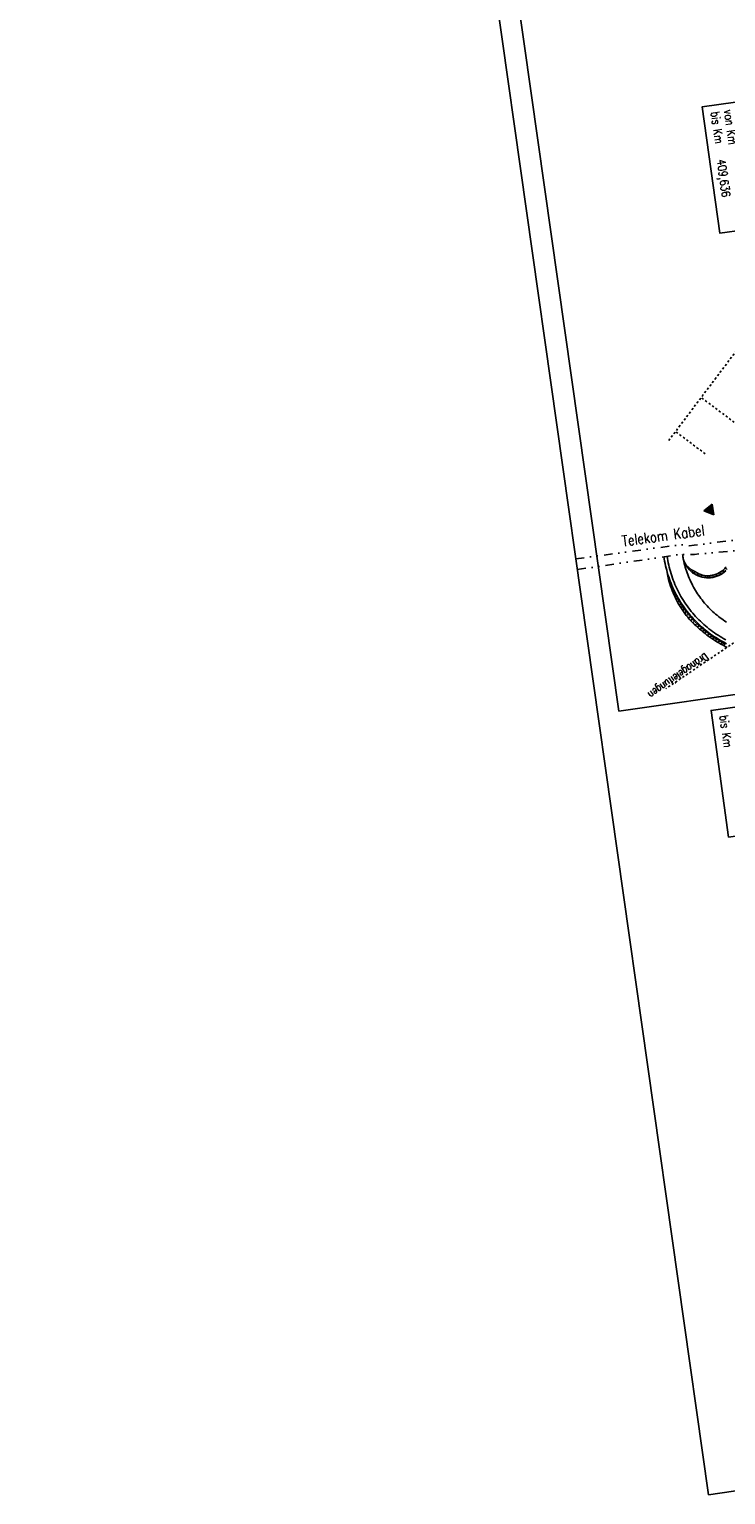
# Model space of a CAD drawing. Extents: x 446388 to 447135, y 445359 to 446567.
# Tile 1 of 80: x 446388 to 446551, y 445359 to 445703. Entities that reach past the tile are written whole.
import ezdxf

# ---------------------------------------------------------------- set-up
doc = ezdxf.new("R2010")
doc.units = 0
doc.header["$LTSCALE"] = 2
doc.header["$MEASUREMENT"] = 0
for name, pattern in [('ACAD_ISO03W100', [0.5, 0.25, -0.25]), ('AUSGEZOGEN', [0]), ('GETRENNTX3', [3.25, 1, -0.75, 0, -0.75, 0, -0.75]), ('PUNKTX2', [0.5, 0.25, -0.25]), ('STRICHLINIEX2', [0.5, 0.25, -0.25])]:
    doc.linetypes.add(name, pattern=pattern)
doc.layers.get('0').update_dxf_attribs({"linetype": 'AUSGEZOGEN'})
for name, color, linetype in [('BW-SCHRIFT', 250, 'AUSGEZOGEN'), ('DB-vorhandene_Dränagen', 15, 'CONTINUOUS'), ('DB-Wegböschungen', 15, 'CONTINUOUS'), ('DB-Wege', 15, 'CONTINUOUS'), ('DB-Zufahrt_Nord_RRB_41-203', 15, 'CONTINUOUS'), ('FBRTOP', 250, 'AUSGEZOGEN'), ('Planeinteilung', 250, 'CONTINUOUS'), ('RAHMEN', 7, 'AUSGEZOGEN'), ('SCHRIFT', 7, 'AUSGEZOGEN'), ('TELEKOM', 4, 'GETRENNTX3')]:
    doc.layers.add(name, color=color, linetype=linetype)
doc.styles.add('ROMANS', font='romans.shx', dxfattribs={"width": 0.8})

# ---------------------------------------------------------------- blocks, each defined once
blk = doc.blocks.new('1135594')
for p, q in [((1135, 0), (1135, 594)), ((0, 0), (1135, 0))]:
    blk.add_line(p, q)
at = {"layer": 'RAHMEN'}
for p, q in [((950, 5), (950, 589)), ((25, 5), (950, 5))]:
    blk.add_line(p, q, dxfattribs=at)
blk = doc.blocks.new('RPFEIL')
at = {"color": 0}
for p, q in [((0, 0), (-1.25, -2.17)), ((-1.25, -2.17), (1.25, -2.17)), ((-1.15, -2.17), (-1.15, -1.99)), ((-1.05, -2.17), (-1.05, -1.82)), ((-0.95, -2.17), (-0.95, -1.65)), ((-0.85, -2.17), (-0.85, -1.47)), ((-0.75, -2.17), (-0.75, -1.3)), ((-0.65, -2.17), (-0.65, -1.13)), ((-0.55, -2.17), (-0.55, -0.95)), ((-0.45, -2.17), (-0.45, -0.78)), ((-0.35, -2.17), (-0.35, -0.61)), ((-0.25, -2.17), (-0.25, -0.43)), ((-0.15, -2.17), (-0.15, -0.26)), ((-0.05, -2.17), (-0.05, -0.09)), ((1.25, -2.17), (0, 0)), ((0.05, -2.17), (0.05, -0.09)), ((0.15, -2.17), (0.15, -0.26)), ((0.25, -2.17), (0.25, -0.43)), ((0.35, -2.17), (0.35, -0.61)), ((0.45, -2.17), (0.45, -0.78)), ((0.55, -2.17), (0.55, -0.95)), ((0.65, -2.17), (0.65, -1.13)), ((0.75, -2.17), (0.75, -1.3)), ((0.85, -2.17), (0.85, -1.47)), ((0.95, -2.17), (0.95, -1.65)), ((1.05, -2.17), (1.05, -1.82)), ((1.15, -2.17), (1.15, -1.99))]:
    blk.add_line(p, q, dxfattribs=at)

msp = doc.modelspace()

# ---------------------------------------------------------------- linework, layer by layer
at = {"layer": 'BW-SCHRIFT'}
for points in [[(446568.52, 445688.27), (446572.64, 445658.55), (446549.79, 445655.39), (446545.67, 445685.1)], [(446570.58, 445546.6), (446574.69, 445516.89), (446551.84, 445513.72), (446547.72, 445543.44)]]:
    msp.add_lwpolyline(points, close=True, dxfattribs=at)
at = {"layer": 'DB-vorhandene_Dränagen', "linetype": 'STRICHLINIEX2'}
msp.add_line((446574.19, 445655.07), (446537.66, 445606.57), dxfattribs=at)
at = {"layer": 'DB-vorhandene_Dränagen', "linetype": 'ACAD_ISO03W100'}
for p, q in [((446560.37, 445605.63), (446545.41, 445616.87)), ((446546.35, 445603.65), (446539.4, 445608.88)), ((446562.97, 445566.01), (446537.09, 445548.53))]:
    msp.add_line(p, q, dxfattribs=at)
at = {"layer": 'DB-Wegböschungen', "linetype": 'Continuous'}
for p, q in [((446536.66, 445579.52), (446536.65, 445579.58)), ((446536.74, 445578.98), (446536.66, 445579.52)), ((446536.84, 445578.45), (446536.74, 445578.98)), ((446536.94, 445577.91), (446536.84, 445578.45)), ((446537.06, 445577.38), (446536.94, 445577.91)), ((446537.18, 445576.85), (446537.06, 445577.38)), ((446537.32, 445576.32), (446537.18, 445576.85)), ((446537.47, 445575.8), (446537.32, 445576.32)), ((446537.49, 445575.52), (446537.44, 445575.79)), ((446537.62, 445575.28), (446537.47, 445575.8)), ((446537.55, 445575.25), (446537.49, 445575.52)), ((446537.6, 445574.98), (446537.55, 445575.25)), ((446537.65, 445575.21), (446537.56, 445575.18)), ((446537.65, 445574.71), (446537.6, 445574.98)), ((446537.79, 445574.76), (446537.62, 445575.28)), ((446537.71, 445574.44), (446537.65, 445574.71)), ((446537.76, 445574.85), (446537.69, 445574.83)), ((446537.88, 445574.5), (446537.71, 445574.44)), ((446537.77, 445574.17), (446537.71, 445574.44)), ((446537.92, 445573.64), (446537.77, 445574.17)), ((446537.97, 445574.24), (446537.79, 445574.76)), ((446538, 445574.15), (446537.9, 445574.11)), ((446538.13, 445573.8), (446537.9, 445573.71)), ((446538.07, 445573.11), (446537.92, 445573.64)), ((446538.16, 445573.73), (446537.97, 445574.24)), ((446538.24, 445572.58), (446538.07, 445573.11)), ((446538.4, 445573.11), (446538.11, 445572.99)), ((446538.27, 445573.46), (446538.13, 445573.4)), ((446538.36, 445573.22), (446538.16, 445573.73)), ((446538.42, 445572.06), (446538.24, 445572.58)), ((446538.69, 445572.43), (446538.35, 445572.28)), ((446538.57, 445572.72), (446538.36, 445573.22)), ((446538.55, 445572.77), (446538.39, 445572.7)), ((446538.62, 445571.54), (446538.42, 445572.06)), ((446538.79, 445572.22), (446538.57, 445572.72)), ((446538.85, 445572.09), (446538.66, 445572.01)), ((446539.02, 445571.73), (446538.79, 445572.22)), ((446539, 445571.75), (446538.61, 445571.57)), ((446538.83, 445571.02), (446538.62, 445571.54)), ((446539.05, 445570.51), (446538.83, 445571.02)), ((446539.33, 445571.09), (446538.89, 445570.87)), ((446539.16, 445571.42), (446538.96, 445571.32)), ((446539.25, 445571.24), (446539.02, 445571.73)), ((446539.28, 445570.01), (446539.05, 445570.51)), ((446539.67, 445570.43), (446539.2, 445570.18)), ((446539.5, 445570.75), (446539.25, 445571.24)), ((446539.5, 445570.76), (446539.27, 445570.64)), ((446539.52, 445569.5), (446539.28, 445570.01)), ((446539.76, 445570.27), (446539.5, 445570.75)), ((446539.78, 445569.01), (446539.52, 445569.5)), ((446540.03, 445569.79), (446539.53, 445569.5)), ((446539.85, 445570.11), (446539.6, 445569.97)), ((446540.03, 445569.8), (446539.76, 445570.27)), ((446540.05, 445568.52), (446539.78, 445569.01)), ((446540.41, 445569.16), (446539.88, 445568.83)), ((446540.22, 445569.47), (446539.96, 445569.32)), ((446540.31, 445569.33), (446540.03, 445569.8)), ((446540.59, 445568.86), (446540.31, 445569.33)), ((446540.61, 445568.84), (446540.33, 445568.67)), ((446540.89, 445568.41), (446540.59, 445568.86)), ((446540.33, 445568.04), (446540.05, 445568.52)), ((446540.81, 445568.53), (446540.25, 445568.17)), ((446540.62, 445567.56), (446540.33, 445568.04)), ((446540.92, 445567.09), (446540.62, 445567.56)), ((446541.22, 445567.92), (446540.64, 445567.52)), ((446541.01, 445568.23), (446540.73, 445568.04)), ((446541.19, 445567.95), (446540.89, 445568.41)), ((446541.24, 445566.63), (446540.92, 445567.09)), ((446541.64, 445567.32), (446541.06, 445566.89)), ((446541.43, 445567.62), (446541.14, 445567.41)), ((446541.51, 445567.51), (446541.19, 445567.95)), ((446541.57, 445566.17), (446541.24, 445566.63)), ((446542.09, 445566.73), (446541.5, 445566.27)), ((446541.83, 445567.07), (446541.51, 445567.51)), ((446541.86, 445567.02), (446541.57, 445566.8)), ((446541.91, 445565.73), (446541.57, 445566.17)), ((446542.16, 445566.64), (446541.83, 445567.07)), ((446542.26, 445565.29), (446541.91, 445565.73)), ((446542.55, 445566.16), (446541.95, 445565.67)), ((446542.31, 445566.44), (446542.02, 445566.21)), ((446542.5, 445566.21), (446542.16, 445566.64)), ((446542.62, 445564.86), (446542.26, 445565.29)), ((446543.02, 445565.59), (446542.43, 445565.08)), ((446542.78, 445565.87), (446542.48, 445565.62)), ((446542.85, 445565.79), (446542.5, 445566.21)), ((446543.21, 445565.38), (446542.85, 445565.79)), ((446543.26, 445565.32), (446542.97, 445565.06)), ((446543.57, 445564.98), (446543.21, 445565.38)), ((446543, 445564.45), (446542.62, 445564.86)), ((446543.51, 445565.04), (446542.94, 445564.52)), ((446543.39, 445564.05), (446543, 445564.45)), ((446543.79, 445563.66), (446543.39, 445564.05)), ((446544.01, 445564.5), (446543.46, 445563.98)), ((446543.76, 445564.77), (446543.48, 445564.51)), ((446543.94, 445564.58), (446543.57, 445564.98)), ((446544.2, 445563.27), (446543.79, 445563.66)), ((446544.32, 445564.19), (446543.94, 445564.58)), ((446544.27, 445564.24), (446544, 445563.98)), ((446544.53, 445563.98), (446544.01, 445563.45)), ((446544.61, 445562.89), (446544.2, 445563.27)), ((446544.71, 445563.81), (446544.32, 445564.19)), ((446544.8, 445563.73), (446544.54, 445563.46)), ((446545.06, 445563.47), (446544.56, 445562.94)), ((446545.03, 445562.53), (446544.61, 445562.89)), ((446545.11, 445563.43), (446544.71, 445563.81)), ((446545.46, 445562.17), (446545.03, 445562.53)), ((446545.33, 445563.22), (446545.09, 445562.95)), ((446545.51, 445563.06), (446545.11, 445563.43)), ((446545.61, 445562.98), (446545.14, 445562.44)), ((446545.89, 445561.81), (446545.46, 445562.17)), ((446545.92, 445562.71), (446545.51, 445563.06)), ((446545.89, 445562.74), (446545.66, 445562.47)), ((446546.17, 445562.5), (446545.72, 445561.95)), ((446546.33, 445561.46), (446545.89, 445561.81)), ((446546.34, 445562.36), (446545.92, 445562.71)), ((446546.46, 445562.26), (446546.23, 445561.99)), ((446546.74, 445562.03), (446546.31, 445561.48)), ((446546.77, 445562.02), (446546.34, 445562.36)), ((446547.2, 445561.68), (446546.77, 445562.02)), ((446547.03, 445561.81), (446546.82, 445561.53)), ((446546.77, 445561.12), (446546.33, 445561.46)), ((446547.22, 445560.79), (446546.77, 445561.12)), ((446547.33, 445561.59), (446546.91, 445561.02)), ((446547.63, 445561.36), (446547.2, 445561.68)), ((446547.68, 445560.47), (446547.22, 445560.79)), ((446547.62, 445561.37), (446547.42, 445561.08)), ((446547.92, 445561.15), (446547.52, 445560.58)), ((446548.08, 445561.04), (446547.63, 445561.36)), ((446548.15, 445560.16), (446547.68, 445560.47)), ((446548.23, 445560.94), (446548.03, 445560.65)), ((446548.53, 445560.74), (446548.08, 445561.04)), ((446548.53, 445560.74), (446548.15, 445560.16)), ((446548.62, 445559.86), (446548.15, 445560.16)), ((446548.99, 445560.44), (446548.53, 445560.74)), ((446549.09, 445559.56), (446548.62, 445559.86)), ((446548.84, 445560.53), (446548.65, 445560.24)), ((446549.15, 445560.34), (446548.78, 445559.75)), ((446549.45, 445560.15), (446548.99, 445560.44)), ((446549.57, 445559.27), (446549.09, 445559.56)), ((446549.46, 445560.14), (446549.29, 445559.85)), ((446549.78, 445559.95), (446549.43, 445559.36)), ((446549.92, 445559.87), (446549.45, 445560.15)), ((446550.05, 445559), (446549.57, 445559.27)), ((446550.39, 445559.6), (446549.92, 445559.87)), ((446550.1, 445559.77), (446549.93, 445559.47)), ((446550.54, 445558.73), (446550.05, 445559)), ((446550.42, 445559.59), (446550.08, 445558.98)), ((446550.87, 445559.34), (446550.39, 445559.6)), ((446551.04, 445558.47), (446550.54, 445558.73)), ((446550.74, 445559.41), (446550.58, 445559.1)), ((446551.07, 445559.24), (446550.75, 445558.62)), ((446551.35, 445559.09), (446550.87, 445559.34)), ((446551.54, 445558.22), (446551.04, 445558.47))]:
    msp.add_line(p, q, dxfattribs=at)
at = {"layer": 'DB-Wege', "linetype": 'Continuous'}
for p, q in [((446537.4, 445579.63), (446537.4, 445579.66)), ((446537.48, 445579.11), (446537.4, 445579.63)), ((446537.57, 445578.58), (446537.48, 445579.11)), ((446541.08, 445579.7), (446541.03, 445580.02)), ((446541.12, 445579.47), (446541.08, 445579.7)), ((446537.68, 445578.06), (446537.57, 445578.58)), ((446537.79, 445577.55), (446537.68, 445578.06)), ((446537.91, 445577.03), (446537.79, 445577.55)), ((446538.04, 445576.52), (446537.91, 445577.03)), ((446538.19, 445576.01), (446538.04, 445576.52)), ((446538.34, 445575.5), (446538.19, 445576.01)), ((446538.5, 445575), (446538.34, 445575.5)), ((446538.68, 445574.49), (446538.5, 445575)), ((446538.86, 445574), (446538.68, 445574.49)), ((446539.05, 445573.5), (446538.86, 445574)), ((446539.26, 445573.01), (446539.05, 445573.5)), ((446539.47, 445572.53), (446539.26, 445573.01)), ((446539.69, 445572.05), (446539.47, 445572.53)), ((446539.92, 445571.57), (446539.69, 445572.05)), ((446540.17, 445571.1), (446539.92, 445571.57)), ((446540.42, 445570.63), (446540.17, 445571.1)), ((446540.68, 445570.17), (446540.42, 445570.63)), ((446540.95, 445569.72), (446540.68, 445570.17)), ((446541.23, 445569.26), (446540.95, 445569.72)), ((446541.51, 445568.82), (446541.23, 445569.26)), ((446541.81, 445568.38), (446541.51, 445568.82)), ((446542.12, 445567.95), (446541.81, 445568.38)), ((446542.43, 445567.52), (446542.12, 445567.95)), ((446542.75, 445567.1), (446542.43, 445567.52)), ((446543.08, 445566.68), (446542.75, 445567.1)), ((446543.42, 445566.28), (446543.08, 445566.68)), ((446543.77, 445565.88), (446543.42, 445566.28)), ((446544.12, 445565.48), (446543.77, 445565.88)), ((446544.49, 445565.1), (446544.12, 445565.48)), ((446544.86, 445564.72), (446544.49, 445565.1)), ((446545.23, 445564.35), (446544.86, 445564.72)), ((446545.62, 445563.98), (446545.23, 445564.35)), ((446546.01, 445563.63), (446545.62, 445563.98)), ((446546.41, 445563.28), (446546.01, 445563.63)), ((446546.82, 445562.94), (446546.41, 445563.28)), ((446547.23, 445562.6), (446546.82, 445562.94)), ((446547.65, 445562.28), (446547.23, 445562.6)), ((446548.08, 445561.97), (446547.65, 445562.28)), ((446548.51, 445561.66), (446548.08, 445561.97)), ((446548.95, 445561.36), (446548.51, 445561.66)), ((446549.39, 445561.07), (446548.95, 445561.36)), ((446549.84, 445560.79), (446549.39, 445561.07)), ((446550.29, 445560.52), (446549.84, 445560.79)), ((446550.76, 445560.26), (446550.29, 445560.52)), ((446551.22, 445560), (446550.76, 445560.26))]:
    msp.add_line(p, q, dxfattribs=at)
at = {"layer": 'DB-Wege', "linetype": 'PUNKTX2'}
for p, q in [((446541.25, 445578.8), (446541.16, 445579.25)), ((446541.35, 445578.36), (446541.25, 445578.8)), ((446541.45, 445577.91), (446541.35, 445578.36)), ((446541.57, 445577.47), (446541.45, 445577.91)), ((446541.69, 445577.03), (446541.57, 445577.47)), ((446541.82, 445576.59), (446541.69, 445577.03)), ((446541.96, 445576.16), (446541.82, 445576.59)), ((446542.11, 445575.72), (446541.96, 445576.16)), ((446542.27, 445575.3), (446542.11, 445575.72)), ((446542.44, 445574.87), (446542.27, 445575.3)), ((446542.61, 445574.45), (446542.44, 445574.87)), ((446542.8, 445574.03), (446542.61, 445574.45)), ((446542.99, 445573.61), (446542.8, 445574.03)), ((446543.19, 445573.2), (446542.99, 445573.61)), ((446543.4, 445572.8), (446543.19, 445573.2)), ((446543.61, 445572.39), (446543.4, 445572.8)), ((446543.84, 445572), (446543.61, 445572.39)), ((446544.07, 445571.6), (446543.84, 445572)), ((446544.31, 445571.21), (446544.07, 445571.6)), ((446544.56, 445570.83), (446544.31, 445571.21)), ((446544.82, 445570.45), (446544.56, 445570.83)), ((446545.08, 445570.08), (446544.82, 445570.45)), ((446545.35, 445569.71), (446545.08, 445570.08)), ((446545.63, 445569.35), (446545.35, 445569.71)), ((446545.91, 445568.99), (446545.63, 445569.35)), ((446546.2, 445568.64), (446545.91, 445568.99)), ((446546.5, 445568.29), (446546.2, 445568.64)), ((446546.81, 445567.95), (446546.5, 445568.29)), ((446547.12, 445567.62), (446546.81, 445567.95)), ((446547.44, 445567.29), (446547.12, 445567.62)), ((446547.77, 445566.97), (446547.44, 445567.29)), ((446548.1, 445566.66), (446547.77, 445566.97)), ((446548.44, 445566.35), (446548.1, 445566.66)), ((446548.78, 445566.05), (446548.44, 445566.35)), ((446549.13, 445565.76), (446548.78, 445566.05)), ((446549.49, 445565.47), (446549.13, 445565.76)), ((446549.85, 445565.19), (446549.49, 445565.47)), ((446550.22, 445564.92), (446549.85, 445565.19)), ((446550.59, 445564.66), (446550.22, 445564.92)), ((446550.97, 445564.4), (446550.59, 445564.66)), ((446551.35, 445564.15), (446550.97, 445564.4))]:
    msp.add_line(p, q, dxfattribs=at)
at = {"layer": 'DB-Zufahrt_Nord_RRB_41-203', "linetype": 'Continuous'}
for p, q in [((446541.12, 445579.47), (446541.16, 445579.27)), ((446541.16, 445579.27), (446541.22, 445579.03)), ((446541.22, 445579.03), (446541.37, 445578.55)), ((446541.37, 445578.55), (446541.55, 445578.08)), ((446541.55, 445578.08), (446541.78, 445577.64)), ((446541.75, 445577.7), (446541.75, 445577.7)), ((446541.75, 445577.7), (446541.75, 445577.7)), ((446541.75, 445577.7), (446541.75, 445577.7)), ((446541.75, 445577.7), (446541.75, 445577.7)), ((446541.75, 445577.7), (446541.75, 445577.69)), ((446541.75, 445577.69), (446541.75, 445577.69)), ((446541.75, 445577.69), (446542.45, 445577.03)), ((446541.78, 445577.64), (446542.04, 445577.21)), ((446541.99, 445577.28), (446542.09, 445577.35)), ((446542.04, 445577.21), (446542.33, 445576.81)), ((446542.26, 445576.89), (446542.45, 445577.03)), ((446542.33, 445576.81), (446542.66, 445576.43)), ((446542.45, 445577.03), (446542.45, 445577.03)), ((446542.45, 445577.03), (446542.45, 445577.03)), ((446542.45, 445577.03), (446543.13, 445576.43)), ((446542.57, 445576.52), (446542.66, 445576.6)), ((446542.66, 445576.43), (446543.01, 445576.08)), ((446542.9, 445576.18), (446543.13, 445576.43)), ((446543.01, 445576.08), (446543.4, 445575.76)), ((446543.13, 445576.43), (446543.13, 445576.43)), ((446543.13, 445576.43), (446543.13, 445576.43)), ((446543.13, 445576.43), (446543.95, 445576.02)), ((446543.26, 445575.87), (446543.42, 445576.07)), ((446543.4, 445575.76), (446543.81, 445575.48)), ((446543.65, 445575.58), (446543.95, 445576.02)), ((446543.81, 445575.48), (446544.24, 445575.23)), ((446543.95, 445576.02), (446543.95, 445576.02)), ((446543.95, 445576.02), (446544.1, 445575.93)), ((446544.05, 445575.33), (446544.19, 445575.56)), ((446544.1, 445575.93), (446544.29, 445575.81)), ((446544.29, 445575.81), (446544.49, 445575.7)), ((446544.48, 445575.11), (446544.71, 445575.59)), ((446544.49, 445575.7), (446544.9, 445575.5)), ((446544.9, 445575.5), (446545.32, 445575.33)), ((446548.91, 445575.4), (446549.33, 445575.58)), ((446549.33, 445575.58), (446549.73, 445575.79)), ((446549.73, 445575.79), (446550.12, 445576.03)), ((446550.01, 445575.33), (446549.74, 445575.79)), ((446550, 445575.33), (446550.42, 445575.59)), ((446550.12, 445576.03), (446550.49, 445576.3)), ((446550.41, 445575.59), (446550.26, 445575.81)), ((446550.42, 445575.59), (446550.82, 445575.89)), ((446550.8, 445575.87), (446550.47, 445576.29)), ((446550.49, 445576.3), (446550.83, 445576.6)), ((446550.82, 445575.89), (446551.19, 445576.22)), ((446550.83, 445576.6), (446550.98, 445576.77)), ((446550.98, 445576.77), (446551.13, 445576.94)), ((446551.16, 445576.19), (446550.98, 445576.38)), ((446551.49, 445576.53), (446551.09, 445576.9)), ((446551.13, 445576.94), (446551.28, 445577.13)), ((446544.24, 445575.23), (446544.69, 445575.01)), ((446544.69, 445575.01), (446545.16, 445574.84)), ((446544.92, 445574.92), (446545.01, 445575.17)), ((446545.16, 445574.84), (446545.64, 445574.7)), ((446545.32, 445575.33), (446545.76, 445575.19)), ((446545.38, 445574.77), (446545.52, 445575.26)), ((446545.64, 445574.7), (446546.14, 445574.61)), ((446545.76, 445575.19), (446546.21, 445575.1)), ((446545.85, 445574.66), (446545.89, 445574.9)), ((446546.14, 445574.61), (446546.63, 445574.55)), ((446546.21, 445575.1), (446546.66, 445575.04)), ((446546.32, 445574.58), (446546.37, 445575.07)), ((446546.63, 445574.55), (446547.13, 445574.54)), ((446546.66, 445575.04), (446546.89, 445575.02)), ((446546.79, 445574.55), (446546.8, 445574.79)), ((446546.89, 445575.02), (446547.12, 445575.02)), ((446547.12, 445575.02), (446547.35, 445575.04)), ((446547.13, 445574.54), (446547.63, 445574.57)), ((446547.27, 445574.55), (446547.25, 445575.03)), ((446547.35, 445575.04), (446547.58, 445575.06)), ((446547.58, 445575.06), (446548.03, 445575.14)), ((446547.63, 445574.57), (446548.13, 445574.64)), ((446547.75, 445574.58), (446547.72, 445574.83)), ((446548.03, 445575.14), (446548.48, 445575.25)), ((446548.22, 445574.66), (446548.12, 445575.16)), ((446548.13, 445574.64), (446548.61, 445574.75)), ((446548.48, 445575.25), (446548.91, 445575.4)), ((446548.68, 445574.78), (446548.61, 445575.02)), ((446548.61, 445574.75), (446549.09, 445574.91)), ((446549.14, 445574.93), (446548.95, 445575.42)), ((446549.09, 445574.91), (446549.55, 445575.1)), ((446549.58, 445575.11), (446549.47, 445575.35)), ((446549.55, 445575.1), (446550, 445575.33))]:
    msp.add_line(p, q, dxfattribs=at)
at = {"layer": 'FBRTOP'}
msp.add_lwpolyline([(446576.45, 446163.73, -0.000132), (446578.34, 446150.38, -0.000157), (446579.93, 446139.19, -0.000509), (446581.89, 446125.17, 0.000658), (446583.41, 446114.32, 0.000059), (446585.17, 446101.92, 0.000061), (446586.89, 446089.83, 0.000001), (446588.96, 446075.27, 0.000001), (446590.43, 446064.91, 0.000008), (446592.18, 446052.58, -0.000007), (446593.94, 446040.25, -0.00042), (446595.41, 446029.84, 0.000308), (446597.41, 446015.66, 0.000387), (446598.7, 446006.58, -0.000225), (446600.93, 445991, -0.000119), (446601.23, 445988.83, -0.000144)], format="xyb", dxfattribs=at)
at = {"layer": 'FBRTOP', "const_width": 0.5}
msp.add_lwpolyline([(446531.37, 446503.54), (446538.55, 446452.84, -0.000002), (446545.57, 446403.33, 0.000001), (446552.59, 446353.83, 0.000002), (446561.36, 446291.95, -0.000002), (446570.13, 446230.06, -0.000002), (446578.9, 446168.18, 0.000003), (446587.67, 446106.3, 0.000001), (446596.44, 446044.42, -0.000002), (446605.21, 445982.54, 0), (446618.47, 445888.96, 0), (446629.77, 445809.27), (446643.8, 445710.26, 0.000002), (446659.59, 445598.87, -0.000002), (446675.38, 445487.49), (446689.41, 445388.48, 0.000001), (446690.64, 445379.77, 0)], format="xyb", dxfattribs=at)
at = {"layer": 'TELEKOM', "flags": 128}
for points in [[(446516, 445579), (446539.76, 445582.22), (446540.65, 445582.35), (446542.59, 445582.06), (446543.74, 445582.2), (446571.44, 445585.68), (446581.69, 445586.76), (446581.55, 445589.48), (446592.57, 445591.2), (446616.25, 445594.19), (446625.91, 445595.8), (446630.01, 445596.14), (446638.87, 445597.67), (446646.85, 445598.92), (446646.58, 445601.87), (446664.97, 445604.75), (446683.54, 445607.07), (446692.37, 445608.48), (446694.41, 445608.36), (446696.1, 445604.45), (446699.89, 445602.8), (446700.72, 445600.41), (446703.95, 445600.61), (446724.17, 445604.63), (446747.84, 445608.68), (446756.69, 445609.67), (446769.12, 445611.95), (446782.93, 445614.65), (446790.43, 445616.61), (446795.8, 445617), (446803.83, 445617.34), (446806.17, 445617.54), (446813.78, 445618.47)], [(446516.35, 445576.52), (446518.41, 445576.8), (446540.07, 445579.97), (446543.87, 445580.05), (446580.15, 445583.31)]]:
    msp.add_lwpolyline(points, dxfattribs=at)

# ---------------------------------------------------------------- block references
at = {"layer": 'Planeinteilung', "linetype": 'Continuous', "rotation": 278.0670474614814}
msp.add_blockref('1135594', (446387.84, 446483.19), dxfattribs=at)
at = {"layer": 'SCHRIFT', "rotation": 97.96929157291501}
msp.add_blockref('RPFEIL', (446546.03, 445590.3), dxfattribs=at)

# ---------------------------------------------------------------- texts
at = {"layer": 'BW-SCHRIFT', "style": 'ROMANS', "width": 0.8}
for s, p in [('bis Km', (446547.68, 445683.8)), ('von Km', (446550.76, 445684.25)), ('409,636', (446549.1, 445672.6)), ('bis Km', (446549.73, 445542.13))]:
    msp.add_text(s, height=2, rotation=277.8846, dxfattribs=at).set_placement(p)
at = {"layer": 'DB-vorhandene_Dränagen', "linetype": 'Continuous', "style": 'ROMANS', "oblique": 360, "width": 0.8}
msp.add_text('Dränageleitungen', height=1.8, rotation=215.0112, dxfattribs=at).set_placement((446546.34, 445557.02))
at = {"layer": 'TELEKOM', "style": 'ROMANS', "width": 0.8}
msp.add_text('Telekom Kabel', height=2.5, rotation=7.7386, dxfattribs=at).set_placement((446527.01, 445581.92))

doc.saveas('drawing.dxf')
